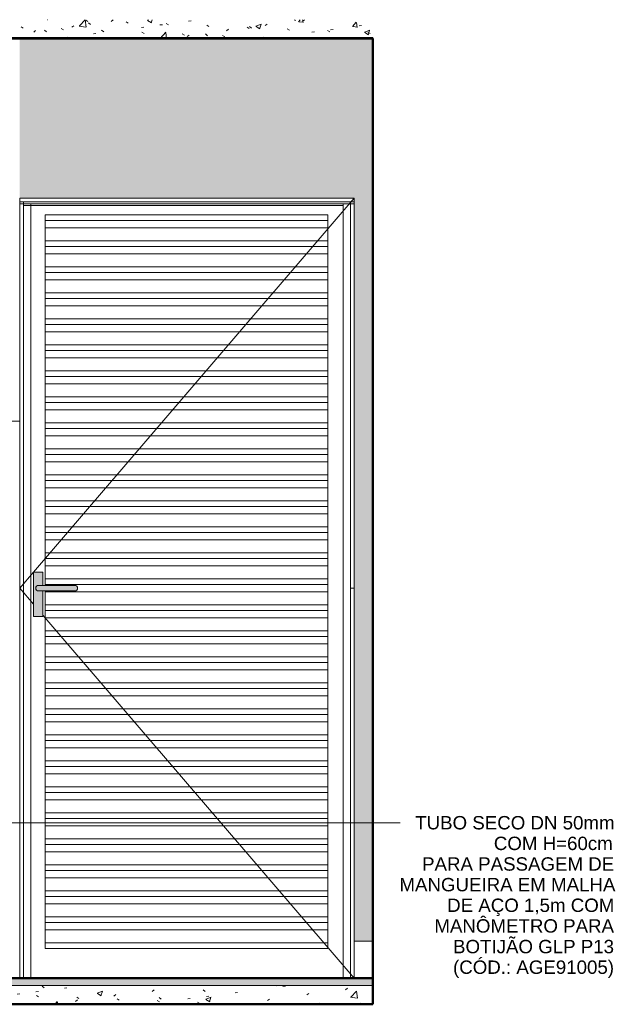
# Model space of a CAD drawing. Header units: metres. Extents: x -8.8 to 11.5, y -18.2 to 2.6.
# Tile 20 of 20: x 9.9 to 11.5, y -0.1 to 2.6. Entities that reach past the tile are written whole.
import ezdxf

# ---------------------------------------------------------------- set-up
doc = ezdxf.new("R2010")
doc.units = ezdxf.units.M
for name, color, linetype, lineweight in [('A-CLNG', 7, 'Continuous', 5), ('A-DETL-GENF', 7, 'Continuous', 5), ('A-DOOR', 7, 'Continuous', 5), ('A-FLOR', 7, 'Continuous', 5), ('A-FLOR-MCUT', 7, 'Continuous', 5), ('A-FLOR-PATT', 7, 'Continuous', 5), ('A-WALL', 7, 'Continuous', 5), ('A-WALL-PATT', 7, 'Continuous', 5), ('G-ANNO-TEXT', 7, 'Continuous', 9), ('I-WALL', 7, 'Continuous', 5)]:
    doc.layers.add(name, color=color, linetype=linetype, lineweight=lineweight)
doc.layers.add('A-DETL', color=7, linetype='Continuous', lineweight=5, true_color=0x00a600)
doc.styles.add('Arial_2', font='arial.ttf', dxfattribs={"height": 0.036})
pattern_1 = [(50, (26.3706, 0), (0.1457532, -0.01275165), [0.01524, -0.16764]), (355, (26.3706, 0), (-0.0281956, 0.152849), [0.01219, -0.13411]), (100.451, (26.38275, -0.00106), (0.1175571, 0.1400984), [0.01295, -0.14247]), (46.184, (26.3706, 0.04064), (0.2168615, -0.0336392), [0.02286, -0.25146]), (96.636, (26.38867, 0.03784), (0.1899178, 0.1979433), [0.01943, -0.21371]), (351.184, (26.3706, 0.04064), (0.1899206, 0.197941), [0.01829, -0.20117]), (21, (26.39092, 0.03048), (0.1212965, -0.0818154), [0.01524, -0.16764]), (326, (26.39092, 0.03048), (0.0494422, 0.1473543), [0.01219, -0.13411]), (71.451, (26.40103, 0.02366), (0.1707388, 0.06554), [0.01295, -0.14247]), (37.5, (26.370603, 0), (0.00247227, 0.06764328), [0.00671, -0.12578, 0.00671, -0.12944, -0.13462]), (37.5, (26.370603, 0), (0.00247227, 0.06764328), [-0.26863, 0.00671, -0.12791]), (7.5, (26.3706, 0), (0.05345655, 0.08014312), [0.00671, -0.07092, 0.00671, -0.12273, -0.05131]), (7.5, (26.3706, 0), (0.05345655, 0.08014312), [-0.20706, 0.00671, -0.0446]), (327.5, (26.325293, 0), (0.10847647, -0.00458194), [0.00671, -0.04409, 0.00671, -0.15179, -0.21031]), (327.5, (26.325293, 0), (0.10847647, -0.00458194), [-0.2093, 0.00671, -0.20361]), (317.5, (26.30497, 0), (0.11850734, 0.0203419), [0.00671, -0.05933, 0.00671, -0.09855, -0.14935]), (317.5, (26.30497, 0), (0.11850734, 0.0203419), [-0.1713, 0.00671, -0.14265])]

# ---------------------------------------------------------------- blocks, each defined once
blk = doc.blocks.new('PORTA DE GIRO L_2921873-2d0')
at = {"layer": 'A-DOOR'}
for p, q in [((-16.3878, 1.0934), (-15.525, 2.1)), ((-16.425, 2.09), (-16.425, 0)), ((-16.415, 2.09), (-16.425, 2.09)), ((-16.425, 2.085), (-16.425, 2.09)), ((-16.425, 2.09), (-15.525, 2.09)), ((-16.425, 2.085), (-15.525, 2.085)), ((-16.415, 2.09), (-16.415, 0)), ((-16.415, 2.08), (-15.555, 2.08)), ((-16.395, 2.085), (-16.395, 0)), ((-15.555, 2.085), (-15.555, 0)), ((-15.535, 2.09), (-15.535, 0)), ((-15.525, 2.09), (-15.535, 2.09)), ((-15.525, 2.09), (-15.525, 0.1)), ((-15.525, 2.09), (-15.525, 2.085)), ((-16.3561, 2.055), (-16.3561, 2.0551)), ((-16.3561, 2.0551), (-15.5961, 2.0551)), ((-16.3561, 2.04), (-16.3561, 2.055)), ((-15.5961, 2.055), (-16.3561, 2.055)), ((-15.5961, 2.0551), (-15.5961, 2.055)), ((-15.5961, 2.055), (-15.5961, 2.04)), ((-16.3561, 2.02), (-16.3561, 2.04)), ((-16.3561, 2.04), (-15.5961, 2.04)), ((-16.3561, 1.985), (-16.3561, 2.02)), ((-16.3561, 2.02), (-15.5961, 2.02)), ((-15.5961, 2.04), (-15.5961, 2.02)), ((-15.5961, 2.02), (-15.5961, 1.985)), ((-16.3561, 1.97), (-16.3561, 1.985)), ((-16.3561, 1.985), (-15.5961, 1.985)), ((-16.3561, 1.95), (-16.3561, 1.97)), ((-16.3561, 1.97), (-15.5961, 1.97)), ((-15.5961, 1.985), (-15.5961, 1.97)), ((-15.5961, 1.97), (-15.5961, 1.95)), ((-16.3561, 1.915), (-16.3561, 1.95)), ((-16.3561, 1.95), (-15.5961, 1.95)), ((-15.5961, 1.95), (-15.5961, 1.915)), ((-16.3561, 1.9), (-16.3561, 1.915)), ((-16.3561, 1.915), (-15.5961, 1.915)), ((-15.5961, 1.915), (-15.5961, 1.9)), ((-16.3561, 1.88), (-16.3561, 1.9)), ((-16.3561, 1.9), (-15.5961, 1.9)), ((-15.5961, 1.9), (-15.5961, 1.88)), ((-16.3561, 1.845), (-16.3561, 1.88)), ((-16.3561, 1.88), (-15.5961, 1.88)), ((-15.5961, 1.88), (-15.5961, 1.845)), ((-16.3561, 1.83), (-16.3561, 1.845)), ((-16.3561, 1.845), (-15.5961, 1.845)), ((-16.3561, 1.81), (-16.3561, 1.83)), ((-16.3561, 1.83), (-15.5961, 1.83)), ((-15.5961, 1.845), (-15.5961, 1.83)), ((-15.5961, 1.83), (-15.5961, 1.81)), ((-16.3561, 1.775), (-16.3561, 1.81)), ((-16.3561, 1.81), (-15.5961, 1.81)), ((-15.5961, 1.81), (-15.5961, 1.775)), ((-16.3561, 1.76), (-16.3561, 1.775)), ((-16.3561, 1.775), (-15.5961, 1.775)), ((-16.3561, 1.74), (-16.3561, 1.76)), ((-16.3561, 1.76), (-15.5961, 1.76)), ((-15.5961, 1.775), (-15.5961, 1.76)), ((-15.5961, 1.76), (-15.5961, 1.74)), ((-16.3561, 1.705), (-16.3561, 1.74)), ((-16.3561, 1.74), (-15.5961, 1.74)), ((-15.5961, 1.74), (-15.5961, 1.705)), ((-16.3561, 1.69), (-16.3561, 1.705)), ((-16.3561, 1.705), (-15.5961, 1.705)), ((-15.5961, 1.705), (-15.5961, 1.69)), ((-16.3561, 1.67), (-16.3561, 1.69)), ((-16.3561, 1.69), (-15.5961, 1.69)), ((-16.3561, 1.635), (-16.3561, 1.67)), ((-16.3561, 1.67), (-15.5961, 1.67)), ((-15.5961, 1.69), (-15.5961, 1.67)), ((-15.5961, 1.67), (-15.5961, 1.635)), ((-16.3561, 1.62), (-16.3561, 1.635)), ((-16.3561, 1.635), (-15.5961, 1.635)), ((-16.3561, 1.6), (-16.3561, 1.62)), ((-16.3561, 1.62), (-15.5961, 1.62)), ((-15.5961, 1.635), (-15.5961, 1.62)), ((-15.5961, 1.62), (-15.5961, 1.6)), ((-16.3561, 1.565), (-16.3561, 1.6)), ((-16.3561, 1.6), (-15.5961, 1.6)), ((-15.5961, 1.6), (-15.5961, 1.565)), ((-16.3561, 1.55), (-16.3561, 1.565)), ((-16.3561, 1.565), (-15.5961, 1.565)), ((-15.5961, 1.565), (-15.5961, 1.55)), ((-16.3561, 1.53), (-16.3561, 1.55)), ((-16.3561, 1.55), (-15.5961, 1.55)), ((-15.5961, 1.55), (-15.5961, 1.53)), ((-16.3561, 1.495), (-16.3561, 1.53)), ((-16.3561, 1.53), (-15.5961, 1.53)), ((-15.5961, 1.53), (-15.5961, 1.495)), ((-16.3561, 1.48), (-16.3561, 1.495)), ((-16.3561, 1.495), (-15.5961, 1.495)), ((-15.5961, 1.495), (-15.5961, 1.48)), ((-16.3561, 1.46), (-16.3561, 1.48)), ((-16.3561, 1.48), (-15.5961, 1.48)), ((-16.3561, 1.425), (-16.3561, 1.46)), ((-16.3561, 1.46), (-15.5961, 1.46)), ((-15.5961, 1.48), (-15.5961, 1.46)), ((-15.5961, 1.46), (-15.5961, 1.425)), ((-16.3561, 1.41), (-16.3561, 1.425)), ((-16.3561, 1.425), (-15.5961, 1.425)), ((-16.3561, 1.39), (-16.3561, 1.41)), ((-16.3561, 1.41), (-15.5961, 1.41)), ((-15.5961, 1.425), (-15.5961, 1.41)), ((-15.5961, 1.41), (-15.5961, 1.39)), ((-16.3561, 1.355), (-16.3561, 1.39)), ((-16.3561, 1.39), (-15.5961, 1.39)), ((-15.5961, 1.39), (-15.5961, 1.355)), ((-16.3561, 1.34), (-16.3561, 1.355)), ((-16.3561, 1.355), (-15.5961, 1.355)), ((-15.5961, 1.355), (-15.5961, 1.34)), ((-16.3561, 1.32), (-16.3561, 1.34)), ((-16.3561, 1.34), (-15.5961, 1.34)), ((-15.5961, 1.34), (-15.5961, 1.32)), ((-16.3561, 1.285), (-16.3561, 1.32)), ((-16.3561, 1.32), (-15.5961, 1.32)), ((-15.5961, 1.32), (-15.5961, 1.285)), ((-16.3561, 1.27), (-16.3561, 1.285)), ((-16.3561, 1.285), (-15.5961, 1.285)), ((-15.5961, 1.285), (-15.5961, 1.27)), ((-16.3561, 1.25), (-16.3561, 1.27)), ((-16.3561, 1.27), (-15.5961, 1.27)), ((-16.3561, 1.215), (-16.3561, 1.25)), ((-16.3561, 1.25), (-15.5961, 1.25)), ((-15.5961, 1.27), (-15.5961, 1.25)), ((-15.5961, 1.25), (-15.5961, 1.215)), ((-16.3561, 1.2), (-16.3561, 1.215)), ((-16.3561, 1.215), (-15.5961, 1.215)), ((-16.3561, 1.18), (-16.3561, 1.2)), ((-16.3561, 1.2), (-15.5961, 1.2)), ((-15.5961, 1.215), (-15.5961, 1.2)), ((-15.5961, 1.2), (-15.5961, 1.18)), ((-16.3561, 1.145), (-16.3561, 1.18)), ((-16.3561, 1.18), (-15.5961, 1.18)), ((-15.5961, 1.18), (-15.5961, 1.145)), ((-16.3561, 1.13), (-16.3561, 1.145)), ((-16.3561, 1.145), (-15.5961, 1.145)), ((-15.5961, 1.145), (-15.5961, 1.13)), ((-16.3561, 1.11), (-16.3561, 1.13)), ((-16.3561, 1.13), (-15.5961, 1.13)), ((-15.5961, 1.13), (-15.5961, 1.11)), ((-16.425, 1.05), (-16.3881, 1.0931)), ((-16.3561, 1.075), (-16.3561, 1.11)), ((-16.3561, 1.11), (-15.5961, 1.11)), ((-15.5961, 1.11), (-15.5961, 1.075)), ((-16.3561, 1.06), (-16.3561, 1.075)), ((-16.3561, 1.075), (-15.5961, 1.075)), ((-15.5961, 1.075), (-15.5961, 1.06)), ((-16.3881, 1.0069), (-16.425, 1.05)), ((-16.3561, 1.0575), (-16.3561, 1.06)), ((-16.3561, 1.06), (-15.5961, 1.06)), ((-16.3561, 1.04), (-16.3561, 1.0425)), ((-16.3561, 1.005), (-16.3561, 1.04)), ((-16.3561, 1.04), (-15.5961, 1.04)), ((-15.5961, 1.06), (-15.5961, 1.04)), ((-15.5961, 1.04), (-15.5961, 1.005)), ((-15.535, 1.05), (-15.525, 1.05)), ((-16.3561, 0.99), (-16.3561, 1.005)), ((-16.3561, 1.005), (-15.5961, 1.005)), ((-16.3561, 0.97), (-16.3561, 0.99)), ((-16.3561, 0.99), (-15.5961, 0.99)), ((-15.5961, 1.005), (-15.5961, 0.99)), ((-15.5961, 0.99), (-15.5961, 0.97)), ((-15.525, 0), (-16.3631, 0.9777)), ((-16.3561, 0.935), (-16.3561, 0.97)), ((-16.3561, 0.97), (-15.5961, 0.97)), ((-15.5961, 0.97), (-15.5961, 0.935)), ((-16.3561, 0.92), (-16.3561, 0.935)), ((-16.3561, 0.935), (-15.5961, 0.935)), ((-15.5961, 0.935), (-15.5961, 0.92)), ((-16.3561, 0.9), (-16.3561, 0.92)), ((-16.3561, 0.92), (-15.5961, 0.92)), ((-15.5961, 0.92), (-15.5961, 0.9)), ((-16.3561, 0.865), (-16.3561, 0.9)), ((-16.3561, 0.9), (-15.5961, 0.9)), ((-15.5961, 0.9), (-15.5961, 0.865)), ((-16.3561, 0.85), (-16.3561, 0.865)), ((-16.3561, 0.865), (-15.5961, 0.865)), ((-16.3561, 0.83), (-16.3561, 0.85)), ((-16.3561, 0.85), (-15.5961, 0.85)), ((-15.5961, 0.865), (-15.5961, 0.85)), ((-15.5961, 0.85), (-15.5961, 0.83)), ((-16.3561, 0.795), (-16.3561, 0.83)), ((-16.3561, 0.83), (-15.5961, 0.83)), ((-15.5961, 0.83), (-15.5961, 0.795)), ((-16.3561, 0.78), (-16.3561, 0.795)), ((-16.3561, 0.795), (-15.5961, 0.795)), ((-16.3561, 0.76), (-16.3561, 0.78)), ((-16.3561, 0.78), (-15.5961, 0.78)), ((-15.5961, 0.795), (-15.5961, 0.78)), ((-15.5961, 0.78), (-15.5961, 0.76)), ((-16.3561, 0.725), (-16.3561, 0.76)), ((-16.3561, 0.76), (-15.5961, 0.76)), ((-15.5961, 0.76), (-15.5961, 0.725)), ((-16.3561, 0.71), (-16.3561, 0.725)), ((-16.3561, 0.725), (-15.5961, 0.725)), ((-15.5961, 0.725), (-15.5961, 0.71)), ((-16.3561, 0.69), (-16.3561, 0.71)), ((-16.3561, 0.71), (-15.5961, 0.71)), ((-16.3561, 0.655), (-16.3561, 0.69)), ((-16.3561, 0.69), (-15.5961, 0.69)), ((-15.5961, 0.71), (-15.5961, 0.69)), ((-15.5961, 0.69), (-15.5961, 0.655)), ((-16.3561, 0.64), (-16.3561, 0.655)), ((-16.3561, 0.655), (-15.5961, 0.655)), ((-16.3561, 0.62), (-16.3561, 0.64)), ((-16.3561, 0.64), (-15.5961, 0.64)), ((-15.5961, 0.655), (-15.5961, 0.64)), ((-15.5961, 0.64), (-15.5961, 0.62)), ((-16.3561, 0.585), (-16.3561, 0.62)), ((-16.3561, 0.62), (-15.5961, 0.62)), ((-15.5961, 0.62), (-15.5961, 0.585)), ((-16.3561, 0.57), (-16.3561, 0.585)), ((-16.3561, 0.585), (-15.5961, 0.585)), ((-15.5961, 0.585), (-15.5961, 0.57)), ((-16.3561, 0.55), (-16.3561, 0.57)), ((-16.3561, 0.57), (-15.5961, 0.57)), ((-15.5961, 0.57), (-15.5961, 0.55)), ((-16.3561, 0.515), (-16.3561, 0.55)), ((-16.3561, 0.55), (-15.5961, 0.55)), ((-15.5961, 0.55), (-15.5961, 0.515)), ((-16.3561, 0.5), (-16.3561, 0.515)), ((-16.3561, 0.515), (-15.5961, 0.515)), ((-15.5961, 0.515), (-15.5961, 0.5)), ((-16.3561, 0.48), (-16.3561, 0.5)), ((-16.3561, 0.5), (-15.5961, 0.5)), ((-16.3561, 0.445), (-16.3561, 0.48)), ((-16.3561, 0.48), (-15.5961, 0.48)), ((-15.5961, 0.5), (-15.5961, 0.48)), ((-15.5961, 0.48), (-15.5961, 0.445)), ((-16.3561, 0.43), (-16.3561, 0.445)), ((-16.3561, 0.445), (-15.5961, 0.445)), ((-16.3561, 0.41), (-16.3561, 0.43)), ((-16.3561, 0.43), (-15.5961, 0.43)), ((-15.5961, 0.445), (-15.5961, 0.43)), ((-15.5961, 0.43), (-15.5961, 0.41)), ((-16.3561, 0.375), (-16.3561, 0.41)), ((-16.3561, 0.41), (-15.5961, 0.41)), ((-15.5961, 0.41), (-15.5961, 0.375)), ((-16.3561, 0.36), (-16.3561, 0.375)), ((-16.3561, 0.375), (-15.5961, 0.375)), ((-15.5961, 0.375), (-15.5961, 0.36)), ((-16.3561, 0.34), (-16.3561, 0.36)), ((-16.3561, 0.36), (-15.5961, 0.36)), ((-15.5961, 0.36), (-15.5961, 0.34)), ((-16.3561, 0.305), (-16.3561, 0.34)), ((-16.3561, 0.34), (-15.5961, 0.34)), ((-15.5961, 0.34), (-15.5961, 0.305)), ((-16.3561, 0.29), (-16.3561, 0.305)), ((-16.3561, 0.305), (-15.5961, 0.305)), ((-15.5961, 0.305), (-15.5961, 0.29)), ((-16.3561, 0.27), (-16.3561, 0.29)), ((-16.3561, 0.29), (-15.5961, 0.29)), ((-16.3561, 0.235), (-16.3561, 0.27)), ((-16.3561, 0.27), (-15.5961, 0.27)), ((-15.5961, 0.29), (-15.5961, 0.27)), ((-15.5961, 0.27), (-15.5961, 0.235)), ((-16.3561, 0.22), (-16.3561, 0.235)), ((-16.3561, 0.235), (-15.5961, 0.235)), ((-16.3561, 0.2), (-16.3561, 0.22)), ((-16.3561, 0.22), (-15.5961, 0.22)), ((-15.5961, 0.235), (-15.5961, 0.22)), ((-15.5961, 0.22), (-15.5961, 0.2)), ((-16.3561, 0.165), (-16.3561, 0.2)), ((-16.3561, 0.2), (-15.5961, 0.2)), ((-15.5961, 0.2), (-15.5961, 0.165)), ((-16.3561, 0.15), (-16.3561, 0.165)), ((-16.3561, 0.165), (-15.5961, 0.165)), ((-15.5961, 0.165), (-15.5961, 0.15)), ((-16.3561, 0.13), (-16.3561, 0.15)), ((-16.3561, 0.15), (-15.5961, 0.15)), ((-15.5961, 0.15), (-15.5961, 0.13)), ((-16.3561, 0.095), (-16.3561, 0.13)), ((-16.3561, 0.13), (-15.5961, 0.13)), ((-15.5961, 0.13), (-15.5961, 0.095)), ((-16.3561, 0.08), (-16.3561, 0.095)), ((-15.5961, 0.095), (-16.3561, 0.095)), ((-16.3561, 0.08), (-15.5961, 0.08)), ((-15.5961, 0.095), (-15.5961, 0.08))]:
    blk.add_line(p, q, dxfattribs=at)

msp = doc.modelspace()

# ---------------------------------------------------------------- hatches: boundary and pattern name
at = {"layer": 'A-DETL-GENF', "true_color": 0xffffff}
for points in [[(9.9825, 0.9734), (10.0075, 0.9734), (10.0075, 1.0425), (9.9963, 1.0425), (9.9943, 1.0428), (9.9925, 1.0435), (9.991, 1.0447), (9.9898, 1.0462), (9.989, 1.0481), (9.9888, 1.05), (9.989, 1.0519), (9.9898, 1.0537), (9.991, 1.0553), (9.9925, 1.0565), (9.9943, 1.0572), (9.9963, 1.0575), (10.0075, 1.0575), (10.0075, 1.0934), (9.9825, 1.0934), (9.9825, 0.99)], [(9.9963, 1.0425), (10.0938, 1.0425), (10.0957, 1.0428), (10.0975, 1.0435), (10.0991, 1.0447), (10.1003, 1.0462), (10.101, 1.0481), (10.1013, 1.05), (10.101, 1.0519), (10.1003, 1.0537), (10.0991, 1.0553), (10.0975, 1.0565), (10.0957, 1.0572), (10.0938, 1.0575), (9.9963, 1.0575), (9.9943, 1.0572), (9.9925, 1.0565), (9.991, 1.0553), (9.9898, 1.0537), (9.989, 1.0519), (9.9888, 1.05), (9.989, 1.0481), (9.9898, 1.0462), (9.991, 1.0447), (9.9925, 1.0435), (9.9943, 1.0428)]]:
    msp.add_hatch(color=7, dxfattribs=at).paths.add_polyline_path(points)
at = {"layer": 'A-FLOR', "true_color": 0xbbc5c4}
msp.add_hatch(color=9, dxfattribs=at).paths.add_polyline_path([(9.9349, -0.02), (10.8956, -0.02), (10.8956, 0), (8.2956, 0), (8.2956, -0.02), (9.5955, -0.02)])
at = {"layer": 'A-FLOR-PATT', "true_color": 0x787878}
h = msp.add_hatch(dxfattribs=at)
h.set_pattern_fill('FP_9', color=8, style=0, pattern_type=2)
h.set_pattern_definition(pattern_1)
h.paths.add_polyline_path([(8.2956, 2.53), (10.8959, 2.5302), (10.8959, 2.5804), (8.2956, 2.5804)])
h = msp.add_hatch(dxfattribs=at)
h.set_pattern_fill('FP_9', color=8, style=0, pattern_type=2)
h.set_pattern_definition(pattern_1)
h.paths.add_polyline_path([(10.8956, -0.07), (10.8956, -0.02), (8.2956, -0.02), (8.2956, -0.07), (10.8456, -0.07)])
h = msp.add_hatch(dxfattribs=at)
h.set_pattern_fill('FP_9', color=8, style=0, pattern_type=2)
h.set_pattern_definition(pattern_1)
h.paths.add_polyline_path([(8.7828, -0.0703), (10.8959, -0.0703), (10.8959, -0.07), (8.2951, -0.07), (8.2951, -0.0703), (8.6202, -0.0703)])
at = {"layer": 'A-WALL', "true_color": 0xf4f4f4}
msp.add_hatch(color=7, dxfattribs=at).paths.add_polyline_path([(10.8956, 0), (10.8956, 0.1), (10.8936, 0.1), (10.8936, 0), (10.8939, 0)])
at = {"layer": 'A-WALL-PATT', "true_color": 0x787878}
h = msp.add_hatch(dxfattribs=at)
h.set_pattern_fill('FP_11', color=8, style=0, pattern_type=2)
h.set_pattern_definition([(0, (10.8956, 0), (0, 0.6), []), (90, (10.8956, 0), (-0.6, 4e-17), [])])
h.paths.add_polyline_path([(10.8456, 0), (10.8936, 0), (10.8936, 0.1), (10.8456, 0.1)])
at = {"layer": 'I-WALL', "true_color": 0xf4eccd}
for points in [[(10.8956, 0.1), (10.8956, 2.53), (9.9456, 2.53), (9.9456, 2.1), (10.8456, 2.1), (10.8456, 0.1), (10.8936, 0.1)], [(10.8959, -0.07), (10.8959, 2.53), (10.8956, 2.53), (10.8956, -0.07)]]:
    msp.add_hatch(color=254, dxfattribs=at).paths.add_polyline_path(points)

# ---------------------------------------------------------------- linework, layer by layer
at = {"layer": 'A-CLNG'}
for p, q in [((10.8956, 2.532), (8.2956, 2.532)), ((10.8956, 2.531), (8.2956, 2.531)), ((10.8956, 2.53), (10.8956, 2.532))]:
    msp.add_line(p, q, dxfattribs=at)
at = {"layer": 'A-DETL', "color": 7}
for p, q in [((10.0075, 1.0934), (9.9825, 1.0934)), ((9.9825, 1.0934), (9.9825, 0.9734)), ((10.0075, 1.0575), (10.0075, 1.0934)), ((10.0938, 1.0575), (9.9963, 1.0575)), ((9.9963, 1.0425), (10.0938, 1.0425)), ((10.0075, 0.9734), (10.0075, 1.0425)), ((9.9825, 0.9734), (10.0075, 0.9734))]:
    msp.add_line(p, q, dxfattribs=at)
for centre, start, end in [((9.9963, 1.05), 90, 270), ((10.0938, 1.05), 270, 90)]:
    msp.add_arc(centre, 0.0075, start, end, dxfattribs=at)
at = {"layer": 'A-FLOR', "lineweight": 50}
for p, q in [((8.2956, 2.53), (10.8956, 2.53)), ((10.8956, 0), (8.2956, 0)), ((10.8956, -0.07), (10.8956, 0)), ((8.2956, -0.07), (10.8956, -0.07))]:
    msp.add_line(p, q, dxfattribs=at)
at = {"layer": 'A-FLOR-MCUT'}
msp.add_line((10.8956, -0.02), (8.2956, -0.02), dxfattribs=at)
at = {"layer": 'A-WALL'}
for p, q in [((10.8959, 2.53), (10.8956, 2.53)), ((10.8456, 0), (10.8456, 0.1)), ((10.8936, 0.1), (10.8456, 0.1))]:
    msp.add_line(p, q, dxfattribs=at)
at = {"layer": 'A-WALL', "lineweight": 25}
for p, q in [((10.8936, 0.1), (10.8936, 0)), ((10.8956, 0.1), (10.8936, 0.1))]:
    msp.add_line(p, q, dxfattribs=at)
at = {"layer": 'G-ANNO-TEXT'}
for p, q in [((8.4462, 0.4186), (10.8975, 0.4186)), ((10.8975, 0.4186), (10.9689, 0.4186))]:
    msp.add_line(p, q, dxfattribs=at)
at = {"layer": 'I-WALL', "lineweight": 50}
for p, q in [((10.8956, 2.53), (10.8956, 0)), ((10.8956, -0.07), (10.8959, -0.07))]:
    msp.add_line(p, q, dxfattribs=at)
at = {"layer": 'I-WALL'}
for p, q in [((9.9456, 2.1), (10.8456, 2.1)), ((9.9456, 0), (9.9456, 2.1)), ((10.8456, 2.1), (10.8456, 0.1)), ((9.9456, 1.5), (9.6956, 1.5))]:
    msp.add_line(p, q, dxfattribs=at)

# ---------------------------------------------------------------- block references
at = {"layer": 'A-DOOR'}
msp.add_blockref('PORTA DE GIRO L_2921873-2d0', (26.3706, 0), dxfattribs=at)

# ---------------------------------------------------------------- texts
at = {"layer": 'G-ANNO-TEXT', "char_height": 0.036, "attachment_point": 1, "style": 'Arial_2'}
for s, insert, width in [('TUBO SECO DN 50mm ', (11.0096, 0.4366), 0.638143), ('COM H=60cm', (11.2212, 0.381), 0.381603), ('PARA PASSAGEM DE ', (11.0281, 0.3255), 0.615696), ('MANGUEIRA EM MALHA ', (10.9672, 0.2699), 0.689451), ('DE AÇO 1,5m COM ', (11.0956, 0.2144), 0.533924), ('MANÔMETRO PARA ', (11.0612, 0.1588), 0.575612), ('BOTIJÃO GLP P13', (11.1114, 0.1032), 0.514683), ('(CÓD.: AGE91005)', (11.1114, 0.0477), 0.514683)]:
    msp.add_mtext(s, dxfattribs=dict(at, insert=insert, width=width))

doc.saveas('drawing.dxf')
